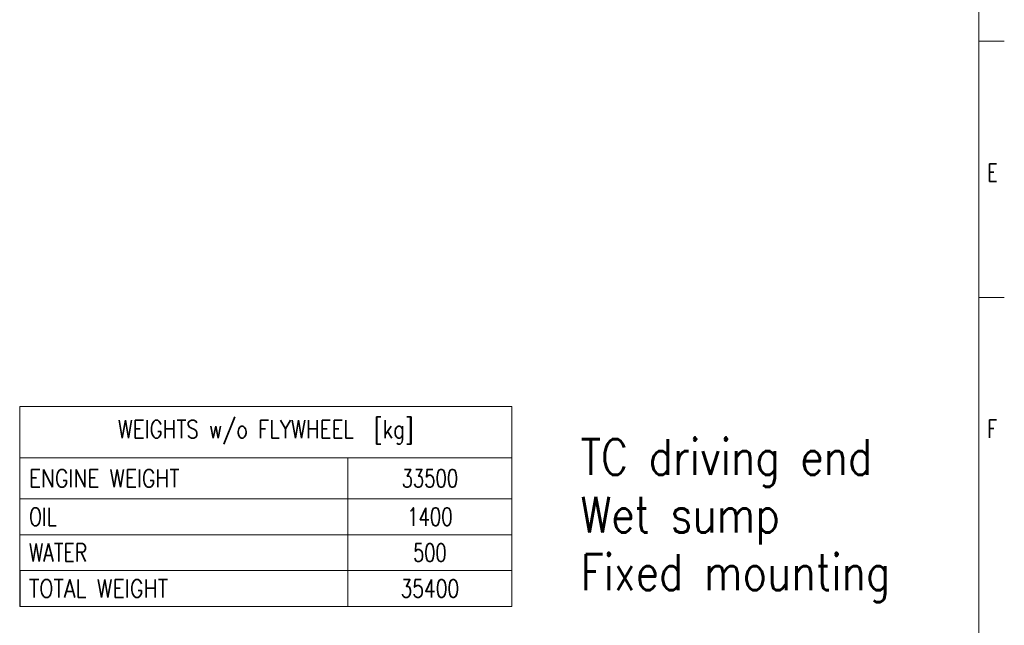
# Model space of a CAD drawing. Header units: inches. Extents: x 0 to 17820, y -10 to 12600.
# Tile 86 of 116: x 12059 to 17820, y 2880 to 6426. Entities that reach past the tile are written whole.
import ezdxf

# ---------------------------------------------------------------- set-up
doc = ezdxf.new("R2010")
doc.units = ezdxf.units.IN
doc.layers.add('210', color=7, linetype='Continuous', true_color=0xffffff)
doc.layers.add('254', color=7, linetype='Continuous', true_color=0xffffff)
doc.styles.add('latin_extended', font='simplex.shx')

# ---------------------------------------------------------------- blocks, each defined once
blk = doc.blocks.new('TabularNote1')
at = {"layer": '254', "color": 172, "linetype": 'Continuous', "lineweight": 18}
for p, q in [((0, 0), (64, 0)), ((0, 0), (0, -10)), ((64, 0), (96, 0)), ((96, 0), (96, -10)), ((0, -10), (64, -10)), ((0, -10), (0, -18)), ((64, -10), (96, -10)), ((64, -10), (64, -18)), ((96, -10), (96, -18)), ((0, -18), (64, -18)), ((0, -18), (0, -25)), ((64, -18), (96, -18)), ((64, -18), (64, -25)), ((96, -18), (96, -25)), ((0, -25), (64, -25)), ((0, -25), (0, -32)), ((64, -25), (96, -25)), ((64, -25), (64, -32)), ((96, -25), (96, -32)), ((0, -32), (64, -32)), ((64, -32), (96, -32)), ((64, -32), (64, -39)), ((96, -32), (96, -39)), ((0, -39), (64, -39)), ((64, -39), (96, -39))]:
    blk.add_line(p, q, dxfattribs=at)
at = {"layer": '254', "color": 172, "linetype": 'Continuous', "lineweight": 25}
blk.add_line((0, -32), (0, -39), dxfattribs=at)
at = {"layer": '254', "color": 2, "linetype": 'Continuous', "lineweight": 13, "char_height": 3.5, "line_spacing_factor": 0.963855, "style": 'latin_extended'}
for s, insert, attachment_point in [('\\W0.8098;WEIGHTS w/o FLYWHEEL  [kg]', (48, -5), 5), ('\\W0.8258;ENGINE WEIGHT', (1.8175, -14), 4), ('\\W0.7330;33500', (80, -14), 5), ('\\W0.7656;OIL', (1.8175, -21.5), 4), ('\\W0.7406;1400', (80, -21.5), 5), ('\\W0.7713;WATER', (1.8175, -28.5), 4), ('\\W0.7231;500', (80, -28.5), 5), ('\\W0.8408;TOTAL WEIGHT', (1.8175, -35.5), 4), ('\\W0.7610;35400', (80, -35.5), 5)]:
    blk.add_mtext(s, dxfattribs=dict(at, insert=insert, attachment_point=attachment_point))

msp = doc.modelspace()

# ---------------------------------------------------------------- linework, layer by layer
at = {"layer": '210', "color": 7, "linetype": 'Continuous', "lineweight": 18}
for p, q in [((17670, 150), (17670, 12450)), ((17820, 6300), (17670, 6300)), ((17820, 4800), (17670, 4800))]:
    msp.add_line(p, q, dxfattribs=at)

# ---------------------------------------------------------------- block references
at = {"layer": '254', "color": 172, "linetype": 'Continuous', "lineweight": 18, "xscale": 30, "yscale": 30, "zscale": 30}
msp.add_blockref('TabularNote1', (12059.028, 4160.787), dxfattribs=at)

# ---------------------------------------------------------------- texts
at = {"layer": '210', "color": 211, "linetype": 'Continuous', "lineweight": 18, "char_height": 105, "attachment_point": 7, "line_spacing_factor": 0.963855, "style": 'latin_extended'}
for s, insert in [('\\W0.7067;E', (17720.332, 5477.733)), ('\\W0.7067;F', (17720.332, 3977.733))]:
    msp.add_mtext(s, dxfattribs=dict(at, insert=insert))
at = {"layer": '254', "color": 2, "linetype": 'Continuous', "lineweight": 13, "insert": (15340.444, 3015.824), "char_height": 210, "attachment_point": 7, "line_spacing_factor": 0.963855, "style": 'latin_extended'}
msp.add_mtext('\\W0.8361;TC driving end\\PWet sump\\PFixed mounting', dxfattribs=at)

doc.saveas('drawing.dxf')
